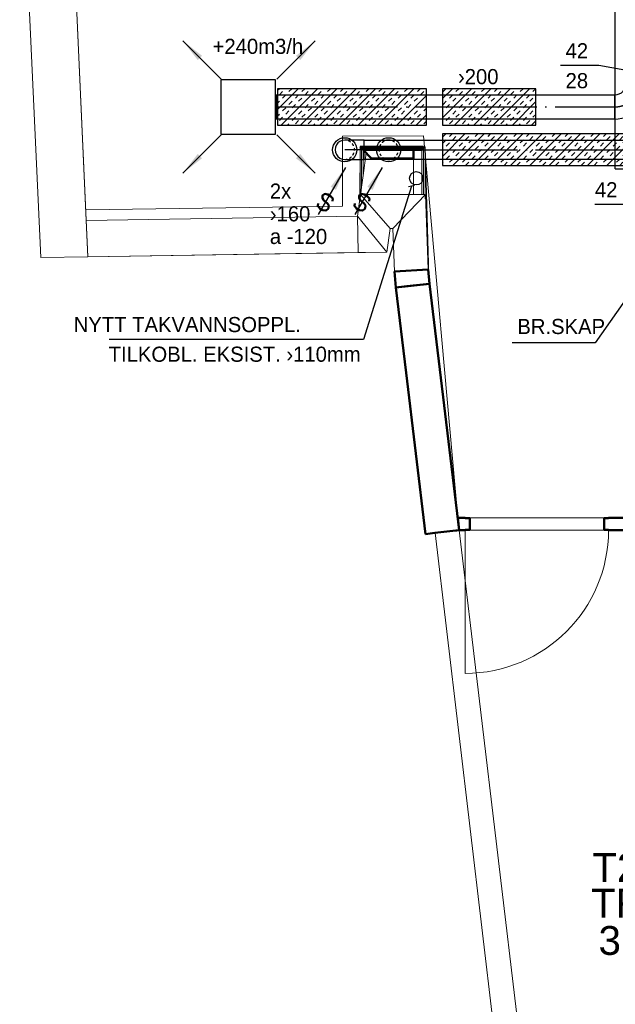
# Model space of a CAD drawing. Header units: millimetres. Extents: x 0 to 83478, y 0 to 53008.
# Tile 9 of 83: x 5015 to 9934, y 14706 to 22842. Entities that reach past the tile are written whole.
import ezdxf
from ezdxf.enums import TextEntityAlignment as Align

# ---------------------------------------------------------------- set-up
doc = ezdxf.new("R2010")
doc.units = ezdxf.units.MM
doc.header["$LTSCALE"] = 50
doc.header["$MEASUREMENT"] = 0
doc.header["$PDMODE"] = 1
for name, pattern in [('2V-CENT', [23, 20, -1.5, 0, -1.5]), ('V-GOMD', [0.8, 0.4, -0.4]), ('V-V', [2, 1, 1])]:
    doc.linetypes.add(name, pattern=pattern)
doc.layers.get('0').update_dxf_attribs({"linetype": 'CONTINUOUS'})
for name, color, linetype in [('20602A200D001$0$832 Rominfo', 7, 'CONTINUOUS'), ('V060-', 3, 'CONTINUOUS'), ('V061-', 1, 'CONTINUOUS'), ('V070-', 3, 'CONTINUOUS'), ('V071-', 1, 'CONTINUOUS'), ('V081', 1, 'CONTINUOUS'), ('V081-', 1, 'CONTINUOUS'), ('V090-', 2, 'CONTINUOUS'), ('V091-', 1, 'CONTINUOUS'), ('V110-', 6, 'CONTINUOUS'), ('V111-', 1, 'CONTINUOUS')]:
    doc.layers.add(name, color=color, linetype=linetype)
for name, color, linetype, lineweight in [('20602A200D001$0$A-AREA', 32, 'CONTINUOUS', 9), ('20602A200D001$0$A-DOOR', 31, 'CONTINUOUS', 13), ('20602A200D001$0$A-GENM', 13, 'CONTINUOUS', 9), ('20602A200D001$0$A-WALL', 7, 'CONTINUOUS', 13)]:
    doc.layers.add(name, color=color, linetype=linetype, lineweight=lineweight)
doc.styles.add('20602A200D001$0$Arial', font='arial.ttf', dxfattribs={"height": 238.125})
doc.styles.add('FISO', font='fiso')
doc.styles.add('ISO', font='ISO')
doc.styles.add('SIMPLEX', font='SIMPLEX')

# ---------------------------------------------------------------- blocks, each defined once
blk = doc.blocks.new('VUN')
at = {"color": 0}
blk.add_circle((0, 0), 0.5, dxfattribs=at)
blk = doc.blocks.new('CBOJ90_PB', base_point=(86107, 31352))
at = {"color": 0, "linetype": 'ByBlock'}
blk.add_arc((86106, 31353), 1, 270, 360, dxfattribs=at)
blk = doc.blocks.new('KBOJ90_PB', base_point=(86107, 31352))
at = {"color": 0, "linetype": 'ByBlock'}
for p, q in [((86106.5, 31353), (86107.5, 31353)), ((86106, 31352.5), (86106, 31351.5))]:
    blk.add_line(p, q, dxfattribs=at)
for radius in [1.5, 0.5]:
    blk.add_arc((86106, 31353), radius, 270, 360, dxfattribs=at)
blk = doc.blocks.new('3BOJ90_PB', base_point=(86107, 31352))
for p in [(86107, 31353), (86106, 31352)]:
    blk.add_point(p)
at = {"color": 1, "linetype": '2V-CENT'}
blk.add_blockref('CBOJ90_PB', (86107, 31352), dxfattribs=at)
at = {"color": 0, "linetype": 'ByBlock'}
blk.add_blockref('KBOJ90_PB', (86107, 31352), dxfattribs=at)
at = {"style": 'ISO', "flags": 3}
blk.add_attdef('0', (86107, 31352), '', height=1, dxfattribs=at)
blk = doc.blocks.new('TAK_P', base_point=(16247.5, 22586.5))
for p, q in [((16248, 22587), (16247, 22587)), ((16247, 22587), (16247, 22586)), ((16248, 22586), (16248, 22587)), ((16247, 22586), (16248, 22586))]:
    blk.add_line(p, q)
blk = doc.blocks.new('C3A', base_point=(16246, 22590.5))
at = {"color": 0, "linetype": 'ByBlock'}
blk.add_line((16247, 22590.5), (16246, 22590.5), dxfattribs=at)
blk = doc.blocks.new('K3A', base_point=(16246, 22590.5))
at = {"color": 0, "linetype": 'ByBlock'}
for p, q in [((16246, 22591), (16247, 22591)), ((16247, 22591), (16247, 22590)), ((16247, 22590), (16246, 22590))]:
    blk.add_line(p, q, dxfattribs=at)
blk = doc.blocks.new('33A', base_point=(16246, 22590.5))
blk.add_point((16247, 22590.5))
at = {"color": 0, "linetype": 'ByBlock'}
blk.add_blockref('K3A', (16246, 22590.5), dxfattribs=at)
at = {"color": 1, "linetype": '2V-CENT'}
blk.add_blockref('C3A', (16246, 22590.5), dxfattribs=at)
at = {"style": 'SIMPLEX', "flags": 3}
blk.add_attdef('0', (16246, 22590.5), '', height=1, dxfattribs=at)
blk = doc.blocks.new('V420', base_point=(455, 404.5))
blk.add_line((455, 404.5), (464, 404.5))
blk.add_solid([(455, 404.5), (459, 405), (459, 404)])
blk = doc.blocks.new('V421', base_point=(455.5, 404.5))
at = {"rotation": 180}
blk.add_blockref('V420', (464.5, 404.5), dxfattribs=at)
blk = doc.blocks.new('CIRC_P', base_point=(16254, 22587))
blk.add_circle((16254, 22587), 0.5)
blk = doc.blocks.new('CBOJ90_NB', base_point=(86107.402, 31352.24))
at = {"color": 0, "linetype": 'ByBlock'}
blk.add_line((86106.402, 31352.24), (86107.402, 31352.24), dxfattribs=at)
blk = doc.blocks.new('V422', base_point=(16230, 22585))
blk.add_blockref('V420', (16230, 22585))
at = {"style": 'SIMPLEX'}
blk.add_text('s', height=4, rotation=90, dxfattribs=at).set_placement((16238, 22585), align=Align.CENTER)
blk = doc.blocks.new('*X126')
at = {"color": 0}
for p, q in [((7144.2, 22099.5), (7315.7, 22271)), ((7144.2, 22258.6), (7156.6, 22271)), ((7159.5, 22220.8), (7186, 22247.3)), ((7174.8, 21971), (7474.8, 22271)), ((7186, 22194.3), (7212.5, 22220.8)), ((7239, 22247.3), (7262.7, 22271)), ((7292, 22194.3), (7318.6, 22220.8)), ((7333.9, 21971), (7633.9, 22271)), ((7345.1, 22247.3), (7368.7, 22271)), ((7371.6, 22220.8), (7398.1, 22247.3)), ((7477.7, 22220.8), (7504.2, 22247.3)), ((7493, 21971), (7793, 22271)), ((7504.2, 22194.3), (7530.7, 22220.8)), ((7557.2, 22247.3), (7580.9, 22271)), ((7610.2, 22194.3), (7636.8, 22220.8)), ((7652.1, 21971), (7952.1, 22271)), ((7663.3, 22247.3), (7686.9, 22271)), ((7689.8, 22220.8), (7716.3, 22247.3)), ((7795.9, 22220.8), (7822.4, 22247.3)), ((7811.2, 21971), (8111.2, 22271)), ((7822.4, 22194.3), (7848.9, 22220.8)), ((7875.4, 22247.3), (7899.1, 22271)), ((7928.4, 22194.3), (7955, 22220.8)), ((7970.3, 21971), (8270.3, 22271)), ((7981.5, 22247.3), (8005.1, 22271)), ((8008, 22220.8), (8034.5, 22247.3)), ((8114.1, 22220.8), (8140.6, 22247.3)), ((8129.4, 21971), (8374.2, 22215.8)), ((8140.6, 22194.3), (8167.1, 22220.8)), ((8193.6, 22247.3), (8217.3, 22271)), ((8246.6, 22194.3), (8273.1, 22220.8)), ((8299.7, 22247.3), (8323.3, 22271)), ((8326.2, 22220.8), (8352.7, 22247.3)), ((8508.1, 22190.6), (8588.5, 22271)), ((8508.1, 22031.5), (8747.6, 22271)), ((8511.8, 22247.3), (8535.5, 22271)), ((8564.8, 22194.3), (8591.3, 22220.8)), ((8606.7, 21971), (8906.7, 22271)), ((8617.9, 22247.3), (8641.5, 22271)), ((8644.4, 22220.8), (8670.9, 22247.3)), ((8750.4, 22220.8), (8777, 22247.3)), ((8765.8, 21971), (9065.8, 22271)), ((8777, 22194.3), (8803.5, 22220.8)), ((8830, 22247.3), (8853.6, 22271)), ((8883, 22194.3), (8909.5, 22220.8)), ((8924.9, 21971), (9224.9, 22271)), ((8936.1, 22247.3), (8959.7, 22271)), ((8962.6, 22220.8), (8989.1, 22247.3)), ((9068.6, 22220.8), (9095.2, 22247.3)), ((9095.2, 22194.3), (9121.7, 22220.8)), ((9148.2, 22247.3), (9171.8, 22271)), ((9201.2, 22194.3), (9227.7, 22220.8)), ((9254.3, 22247.3), (9277.9, 22271)), ((7144.2, 22152.6), (7159.5, 22167.8)), ((7239, 22141.3), (7265.5, 22167.8)), ((7265.5, 22114.8), (7292, 22141.3)), ((7318.6, 22167.8), (7345.1, 22194.3)), ((7371.6, 22114.8), (7398.1, 22141.3)), ((7424.6, 22167.8), (7451.1, 22194.3)), ((7451.1, 22141.3), (7477.7, 22167.8)), ((7557.2, 22141.3), (7583.7, 22167.8)), ((7583.7, 22114.8), (7610.2, 22141.3)), ((7636.8, 22167.8), (7663.3, 22194.3)), ((7689.8, 22114.8), (7716.3, 22141.3)), ((7742.8, 22167.8), (7769.3, 22194.3)), ((7769.3, 22141.3), (7795.9, 22167.8)), ((7875.4, 22141.3), (7901.9, 22167.8)), ((7901.9, 22114.8), (7928.4, 22141.3)), ((7955, 22167.8), (7981.5, 22194.3)), ((8008, 22114.8), (8034.5, 22141.3)), ((8061, 22167.8), (8087.5, 22194.3)), ((8087.5, 22141.3), (8114.1, 22167.8)), ((8193.6, 22141.3), (8220.1, 22167.8)), ((8220.1, 22114.8), (8246.6, 22141.3)), ((8273.1, 22167.8), (8299.7, 22194.3)), ((8326.2, 22114.8), (8352.7, 22141.3)), ((8511.8, 22141.3), (8538.3, 22167.8)), ((8538.3, 22114.8), (8564.8, 22141.3)), ((8591.3, 22167.8), (8617.9, 22194.3)), ((8644.4, 22114.8), (8670.9, 22141.3)), ((8697.4, 22167.8), (8723.9, 22194.3)), ((8723.9, 22141.3), (8750.4, 22167.8)), ((8830, 22141.3), (8856.5, 22167.8)), ((8856.5, 22114.8), (8883, 22141.3)), ((8909.5, 22167.8), (8936.1, 22194.3)), ((8962.6, 22114.8), (8989.1, 22141.3)), ((9015.6, 22167.8), (9042.1, 22194.3)), ((9042.1, 22141.3), (9068.6, 22167.8)), ((9084, 21971), (9278.1, 22165.2)), ((9148.2, 22141.3), (9174.7, 22167.8)), ((9174.7, 22114.8), (9201.2, 22141.3)), ((9227.7, 22167.8), (9254.3, 22194.3)), ((7144.2, 22046.5), (7159.5, 22061.7)), ((7186, 22088.2), (7212.5, 22114.8)), ((7212.5, 22061.7), (7239, 22088.2)), ((7318.6, 22061.7), (7345.1, 22088.2)), ((7345.1, 22035.2), (7371.6, 22061.7)), ((7398.1, 22088.2), (7424.6, 22114.8)), ((7451.1, 22035.2), (7477.7, 22061.7)), ((7504.2, 22088.2), (7530.7, 22114.8)), ((7530.7, 22061.7), (7557.2, 22088.2)), ((7636.8, 22061.7), (7663.3, 22088.2)), ((7663.3, 22035.2), (7689.8, 22061.7)), ((7716.3, 22088.2), (7742.8, 22114.8)), ((7769.3, 22035.2), (7795.9, 22061.7)), ((7822.4, 22088.2), (7848.9, 22114.8)), ((7848.9, 22061.7), (7875.4, 22088.2)), ((7955, 22061.7), (7981.5, 22088.2)), ((7981.5, 22035.2), (8008, 22061.7)), ((8034.5, 22088.2), (8061, 22114.8)), ((8087.5, 22035.2), (8114.1, 22061.7)), ((8140.6, 22088.2), (8167.1, 22114.8)), ((8167.1, 22061.7), (8193.6, 22088.2)), ((8273.1, 22061.7), (8299.7, 22088.2)), ((8288.5, 21971), (8374.2, 22056.7)), ((8299.7, 22035.2), (8326.2, 22061.7)), ((8352.7, 22088.2), (8374.2, 22109.8)), ((8508.1, 22084.6), (8511.8, 22088.2)), ((8591.3, 22061.7), (8617.9, 22088.2)), ((8617.9, 22035.2), (8644.4, 22061.7)), ((8670.9, 22088.2), (8697.4, 22114.8)), ((8723.9, 22035.2), (8750.4, 22061.7)), ((8777, 22088.2), (8803.5, 22114.8)), ((8803.5, 22061.7), (8830, 22088.2)), ((8909.5, 22061.7), (8936.1, 22088.2)), ((8936.1, 22035.2), (8962.6, 22061.7)), ((8989.1, 22088.2), (9015.6, 22114.8)), ((9042.1, 22035.2), (9068.6, 22061.7)), ((9095.2, 22088.2), (9121.7, 22114.8)), ((9121.7, 22061.7), (9148.2, 22088.2)), ((9227.7, 22061.7), (9254.3, 22088.2)), ((9254.3, 22035.2), (9278.1, 22059.1)), ((7159.5, 22008.7), (7186, 22035.2)), ((7227.8, 21971), (7239, 21982.2)), ((7265.5, 22008.7), (7292, 22035.2)), ((7292, 21982.2), (7318.6, 22008.7)), ((7398.1, 21982.2), (7424.6, 22008.7)), ((7440, 21971), (7451.1, 21982.2)), ((7477.7, 22008.7), (7504.2, 22035.2)), ((7546, 21971), (7557.2, 21982.2)), ((7583.7, 22008.7), (7610.2, 22035.2)), ((7610.2, 21982.2), (7636.8, 22008.7)), ((7716.3, 21982.2), (7742.8, 22008.7)), ((7758.2, 21971), (7769.3, 21982.2)), ((7795.9, 22008.7), (7822.4, 22035.2)), ((7864.2, 21971), (7875.4, 21982.2)), ((7901.9, 22008.7), (7928.4, 22035.2)), ((7928.4, 21982.2), (7955, 22008.7)), ((8034.5, 21982.2), (8061, 22008.7)), ((8076.4, 21971), (8087.5, 21982.2)), ((8114.1, 22008.7), (8140.6, 22035.2)), ((8182.4, 21971), (8193.6, 21982.2)), ((8220.1, 22008.7), (8246.6, 22035.2)), ((8246.6, 21982.2), (8273.1, 22008.7)), ((8352.7, 21982.2), (8374.2, 22003.7)), ((8508.1, 21978.5), (8511.8, 21982.2)), ((8538.3, 22008.7), (8564.8, 22035.2)), ((8564.8, 21982.2), (8591.3, 22008.7)), ((8670.9, 21982.2), (8697.4, 22008.7)), ((8712.7, 21971), (8723.9, 21982.2)), ((8750.4, 22008.7), (8777, 22035.2)), ((8818.8, 21971), (8830, 21982.2)), ((8856.5, 22008.7), (8883, 22035.2)), ((8883, 21982.2), (8909.5, 22008.7)), ((8989.1, 21982.2), (9015.6, 22008.7)), ((9030.9, 21971), (9042.1, 21982.2)), ((9068.6, 22008.7), (9095.2, 22035.2)), ((9137, 21971), (9148.2, 21982.2)), ((9174.7, 22008.7), (9201.2, 22035.2)), ((9201.2, 21982.2), (9227.7, 22008.7)), ((9243.1, 21971), (9278.1, 22006.1))]:
    blk.add_line(p, q, dxfattribs=at)
blk = doc.blocks.new('*X127')
at = {"color": 0}
for p, q in [((8507, 21712.2), (8692.5, 21897.7)), ((8507, 21871.3), (8533.4, 21897.7)), ((8564.8, 21876.1), (8586.4, 21897.7)), ((8591.6, 21637.7), (8851.6, 21897.7)), ((8750.7, 21637.7), (9010.7, 21897.7)), ((8777, 21876.1), (8798.6, 21897.7)), ((8883, 21876.1), (8904.6, 21897.7)), ((8909.8, 21637.7), (9169.8, 21897.7)), ((9068.9, 21637.7), (9328.9, 21897.7)), ((9095.2, 21876.1), (9116.8, 21897.7)), ((9201.2, 21876.1), (9222.8, 21897.7)), ((9228, 21637.7), (9488, 21897.7)), ((9387.1, 21637.7), (9647.1, 21897.7)), ((9413.4, 21876.1), (9434.9, 21897.7)), ((9519.4, 21876.1), (9541, 21897.7)), ((9546.2, 21637.7), (9806.2, 21897.7)), ((9705.3, 21637.7), (9965.3, 21897.7)), ((9731.6, 21876.1), (9753.1, 21897.7)), ((9837.6, 21876.1), (9859.2, 21897.7)), ((9864.4, 21637.7), (10124.4, 21897.7)), ((10023.5, 21637.7), (10283.5, 21897.7)), ((10049.8, 21876.1), (10071.3, 21897.7)), ((10155.8, 21876.1), (10177.4, 21897.7)), ((10182.6, 21637.7), (10442.6, 21897.7)), ((10341.7, 21637.7), (10601.7, 21897.7)), ((10368, 21876.1), (10389.5, 21897.7)), ((10474, 21876.1), (10495.6, 21897.7)), ((10500.8, 21637.7), (10760.8, 21897.7)), ((10659.9, 21637.7), (10919.9, 21897.7)), ((10686.2, 21876.1), (10707.7, 21897.7)), ((10792.2, 21876.1), (10813.8, 21897.7)), ((11004.3, 21876.1), (11025.9, 21897.7)), ((8511.8, 21823.1), (8538.3, 21849.6)), ((8538.3, 21796.6), (8564.8, 21823.1)), ((8591.3, 21849.6), (8617.9, 21876.1)), ((8644.4, 21796.6), (8670.9, 21823.1)), ((8697.4, 21849.6), (8723.9, 21876.1)), ((8723.9, 21823.1), (8750.4, 21849.6)), ((8830, 21823.1), (8856.5, 21849.6)), ((8856.5, 21796.6), (8883, 21823.1)), ((8909.5, 21849.6), (8936.1, 21876.1)), ((8962.6, 21796.6), (8989.1, 21823.1)), ((9015.6, 21849.6), (9042.1, 21876.1)), ((9042.1, 21823.1), (9068.6, 21849.6)), ((9148.2, 21823.1), (9174.7, 21849.6)), ((9174.7, 21796.6), (9201.2, 21823.1)), ((9227.7, 21849.6), (9254.3, 21876.1)), ((9280.8, 21796.6), (9307.3, 21823.1)), ((9333.8, 21849.6), (9360.3, 21876.1)), ((9360.3, 21823.1), (9386.8, 21849.6)), ((9466.4, 21823.1), (9492.9, 21849.6)), ((9492.9, 21796.6), (9519.4, 21823.1)), ((9545.9, 21849.6), (9572.5, 21876.1)), ((9599, 21796.6), (9625.5, 21823.1)), ((9652, 21849.6), (9678.5, 21876.1)), ((9678.5, 21823.1), (9705, 21849.6)), ((9784.6, 21823.1), (9811.1, 21849.6)), ((9811.1, 21796.6), (9837.6, 21823.1)), ((9864.1, 21849.6), (9890.7, 21876.1)), ((9917.2, 21796.6), (9943.7, 21823.1)), ((9970.2, 21849.6), (9996.7, 21876.1)), ((9996.7, 21823.1), (10023.2, 21849.6)), ((10102.8, 21823.1), (10129.3, 21849.6)), ((10129.3, 21796.6), (10155.8, 21823.1)), ((10182.3, 21849.6), (10208.9, 21876.1)), ((10235.4, 21796.6), (10261.9, 21823.1)), ((10288.4, 21849.6), (10314.9, 21876.1)), ((10314.9, 21823.1), (10341.4, 21849.6)), ((10421, 21823.1), (10447.5, 21849.6)), ((10447.5, 21796.6), (10474, 21823.1)), ((10500.5, 21849.6), (10527.1, 21876.1)), ((10553.6, 21796.6), (10580.1, 21823.1)), ((10606.6, 21849.6), (10633.1, 21876.1)), ((10633.1, 21823.1), (10659.6, 21849.6)), ((10739.2, 21823.1), (10765.7, 21849.6)), ((10765.7, 21796.6), (10792.2, 21823.1)), ((10818.7, 21849.6), (10845.3, 21876.1)), ((10819, 21637.7), (11047.2, 21865.9)), ((10871.8, 21796.6), (10898.3, 21823.1)), ((10924.8, 21849.6), (10951.3, 21876.1)), ((10951.3, 21823.1), (10977.8, 21849.6)), ((8507, 21765.2), (8511.8, 21770.1)), ((8591.3, 21743.5), (8617.9, 21770.1)), ((8617.9, 21717), (8644.4, 21743.5)), ((8670.9, 21770.1), (8697.4, 21796.6)), ((8723.9, 21717), (8750.4, 21743.5)), ((8777, 21770.1), (8803.5, 21796.6)), ((8803.5, 21743.5), (8830, 21770.1)), ((8909.5, 21743.5), (8936.1, 21770.1)), ((8936.1, 21717), (8962.6, 21743.5)), ((8989.1, 21770.1), (9015.6, 21796.6)), ((9042.1, 21717), (9068.6, 21743.5)), ((9095.2, 21770.1), (9121.7, 21796.6)), ((9121.7, 21743.5), (9148.2, 21770.1)), ((9227.7, 21743.5), (9254.3, 21770.1)), ((9254.3, 21717), (9280.8, 21743.5)), ((9307.3, 21770.1), (9333.8, 21796.6)), ((9360.3, 21717), (9386.8, 21743.5)), ((9413.4, 21770.1), (9439.9, 21796.6)), ((9439.9, 21743.5), (9466.4, 21770.1)), ((9545.9, 21743.5), (9572.5, 21770.1)), ((9572.5, 21717), (9599, 21743.5)), ((9625.5, 21770.1), (9652, 21796.6)), ((9678.5, 21717), (9705, 21743.5)), ((9731.6, 21770.1), (9758.1, 21796.6)), ((9758.1, 21743.5), (9784.6, 21770.1)), ((9864.1, 21743.5), (9890.7, 21770.1)), ((9890.7, 21717), (9917.2, 21743.5)), ((9943.7, 21770.1), (9970.2, 21796.6)), ((9996.7, 21717), (10023.2, 21743.5)), ((10049.8, 21770.1), (10076.3, 21796.6)), ((10076.3, 21743.5), (10102.8, 21770.1)), ((10182.3, 21743.5), (10208.9, 21770.1)), ((10208.9, 21717), (10235.4, 21743.5)), ((10261.9, 21770.1), (10288.4, 21796.6)), ((10314.9, 21717), (10341.4, 21743.5)), ((10368, 21770.1), (10394.5, 21796.6)), ((10394.5, 21743.5), (10421, 21770.1)), ((10500.5, 21743.5), (10527.1, 21770.1)), ((10527.1, 21717), (10553.6, 21743.5)), ((10580.1, 21770.1), (10606.6, 21796.6)), ((10633.1, 21717), (10659.6, 21743.5)), ((10686.2, 21770.1), (10712.7, 21796.6)), ((10712.7, 21743.5), (10739.2, 21770.1)), ((10818.7, 21743.5), (10845.3, 21770.1)), ((10845.3, 21717), (10871.8, 21743.5)), ((10898.3, 21770.1), (10924.8, 21796.6)), ((10951.3, 21717), (10977.8, 21743.5)), ((11004.3, 21770.1), (11030.9, 21796.6)), ((11030.9, 21743.5), (11047.2, 21759.9)), ((8507, 21659.1), (8511.8, 21664)), ((8538.3, 21690.5), (8564.8, 21717)), ((8564.8, 21664), (8591.3, 21690.5)), ((8670.9, 21664), (8697.4, 21690.5)), ((8697.7, 21637.7), (8723.9, 21664)), ((8750.4, 21690.5), (8777, 21717)), ((8803.7, 21637.7), (8830, 21664)), ((8856.5, 21690.5), (8883, 21717)), ((8883, 21664), (8909.5, 21690.5)), ((8989.1, 21664), (9015.6, 21690.5)), ((9015.8, 21637.7), (9042.1, 21664)), ((9068.6, 21690.5), (9095.2, 21717)), ((9121.9, 21637.7), (9148.2, 21664)), ((9174.7, 21690.5), (9201.2, 21717)), ((9201.2, 21664), (9227.7, 21690.5)), ((9307.3, 21664), (9333.8, 21690.5)), ((9334, 21637.7), (9360.3, 21664)), ((9386.8, 21690.5), (9413.4, 21717)), ((9440.1, 21637.7), (9466.4, 21664)), ((9492.9, 21690.5), (9519.4, 21717)), ((9519.4, 21664), (9545.9, 21690.5)), ((9625.5, 21664), (9652, 21690.5)), ((9652.2, 21637.7), (9678.5, 21664)), ((9705, 21690.5), (9731.6, 21717)), ((9758.3, 21637.7), (9784.6, 21664)), ((9811.1, 21690.5), (9837.6, 21717)), ((9837.6, 21664), (9864.1, 21690.5)), ((9943.7, 21664), (9970.2, 21690.5)), ((9970.4, 21637.7), (9996.7, 21664)), ((10023.2, 21690.5), (10049.8, 21717)), ((10076.5, 21637.7), (10102.8, 21664)), ((10129.3, 21690.5), (10155.8, 21717)), ((10155.8, 21664), (10182.3, 21690.5)), ((10261.9, 21664), (10288.4, 21690.5)), ((10288.6, 21637.7), (10314.9, 21664)), ((10341.4, 21690.5), (10368, 21717)), ((10394.7, 21637.7), (10421, 21664)), ((10447.5, 21690.5), (10474, 21717)), ((10474, 21664), (10500.5, 21690.5)), ((10580.1, 21664), (10606.6, 21690.5)), ((10606.8, 21637.7), (10633.1, 21664)), ((10659.6, 21690.5), (10686.2, 21717)), ((10712.9, 21637.7), (10739.2, 21664)), ((10765.7, 21690.5), (10792.2, 21717)), ((10792.2, 21664), (10818.7, 21690.5)), ((10898.3, 21664), (10924.8, 21690.5)), ((10925, 21637.7), (10951.3, 21664)), ((10977.8, 21690.5), (11004.3, 21717)), ((10978.1, 21637.7), (11047.2, 21706.8)), ((11031.1, 21637.7), (11047.2, 21653.8))]:
    blk.add_line(p, q, dxfattribs=at)
blk = doc.blocks.new('20602A200D001$0$VT- 40260 - VT- 2-289345-P02')
at = {"layer": '20602A200D001$0$A-WALL'}
for p, q in [((20588.5, 30799), (20626.5, 29962.3)), ((20633.4, 29810.3), (20814.8, 25816.3))]:
    blk.add_line(p, q, dxfattribs=at)
blk = doc.blocks.new('20602A200D001$0$VT- 40260 - VT--289338-P02')
at = {"layer": '20602A200D001$0$A-WALL'}
for p, q in [((20578.4, 22426.1), (20588.5, 30799)), ((20588.5, 30799), (20578.4, 22426.1)), ((20588.5, 30799), (20578.4, 22426.1)), ((20588.5, 30799), (20626.5, 29962.3)), ((20588.5, 30799), (21142.1, 18610.2)), ((20588.5, 30799), (20626.5, 29962.3)), ((20633.4, 29810.3), (20814.8, 25816.3)), ((20633.4, 29810.3), (20814.8, 25816.3)), ((20752, 18603.9), (20578.4, 22426.1)), ((20578.4, 22426.1), (20752, 18603.9)), ((20578.4, 22426.1), (20752, 18603.9)), ((21128.5, 18910), (21142.1, 18610.2)), ((21128.5, 18910), (21142.1, 18610.2)), ((20752, 18603.9), (21142.1, 18610.2)), ((20752, 18603.9), (21142.1, 18610.2)), ((21142.1, 18610.2), (20752, 18603.9))]:
    blk.add_line(p, q, dxfattribs=at)
blk = doc.blocks.new('20602A200D001$0$VT- 40260 - VT- 40260-289342-P02')
for name in ['20602A200D001$0$VT- 40260 - VT--289338-P02', '20602A200D001$0$VT- 40260 - VT- 2-289345-P02']:
    blk.add_blockref(name, (0, 0))
blk = doc.blocks.new('20602A200D001$0$VT- 40474 - VT--289347-P02')
at = {"layer": '20602A200D001$0$A-WALL'}
for p, q in [((23369.5, 18946), (21128.5, 18910)), ((21142.1, 18610.2), (21128.5, 18910)), ((21142.1, 18610.2), (21128.5, 18910)), ((21142.1, 18610.2), (21128.5, 18910)), ((23612.1, 18649.9), (23369.5, 18946)), ((23612.1, 18649.9), (23369.5, 18946)), ((23369.5, 18946), (23612.1, 18649.9)), ((23374.3, 18646), (23369.5, 18946)), ((23369.5, 18946), (23374.3, 18646)), ((21142.1, 18610.2), (23612.1, 18649.9)), ((21142.1, 18610.2), (23374.3, 18646)), ((23374.3, 18646), (21142.1, 18610.2)), ((23374.3, 18646), (23612.1, 18649.9)), ((23612.1, 18649.9), (23374.3, 18646))]:
    blk.add_line(p, q, dxfattribs=at)
blk = doc.blocks.new('20602A200D001$0$VT- 40474 - VT- 40474-289351-P02')
blk.add_blockref('20602A200D001$0$VT- 40474 - VT--289347-P02', (0, 0))
blk = doc.blocks.new('20602A200D001$0$VT- 40657 - VT- 2-289363-P02')
at = {"layer": '20602A200D001$0$A-WALL'}
blk.add_line((23388.7, 19088.5), (23393.5, 19124), dxfattribs=at)
blk = doc.blocks.new('20602A200D001$0$VT- 40657 - VT--289356-P02')
at = {"layer": '20602A200D001$0$A-WALL'}
for p, q in [((23369.5, 18946), (23393.5, 19124)), ((23388.7, 19088.5), (23393.5, 19124)), ((23388.7, 19088.5), (23393.5, 19124)), ((23393.5, 19124), (23638.3, 18844)), ((23638.3, 18844), (23393.5, 19124)), ((23638.3, 18844), (23393.5, 19124)), ((23612.1, 18649.9), (23369.5, 18946)), ((23612.1, 18649.9), (23369.5, 18946)), ((23612.1, 18649.9), (23369.5, 18946)), ((23638.3, 18844), (23612.1, 18649.9)), ((23612.1, 18649.9), (23638.3, 18844)), ((23612.1, 18649.9), (23638.3, 18844))]:
    blk.add_line(p, q, dxfattribs=at)
blk = doc.blocks.new('20602A200D001$0$VT- 40657 - VT- 40657-289360-P02')
for name in ['20602A200D001$0$VT- 40657 - VT--289356-P02', '20602A200D001$0$VT- 40657 - VT- 2-289363-P02']:
    blk.add_blockref(name, (0, 0))
blk = doc.blocks.new('20602A200D001$0$VT- 40856 - VT- 2-289372-P02')
at = {"layer": '20602A200D001$0$A-WALL'}
blk.add_line((23393.5, 19124), (23931.5, 19124), dxfattribs=at)
blk = doc.blocks.new('20602A200D001$0$VT- 40856 - VT--289365-P02')
at = {"layer": '20602A200D001$0$A-WALL'}
for p, q in [((23393.5, 19124), (23638.3, 18844)), ((23393.5, 19124), (23638.3, 18844)), ((23931.5, 19124), (23393.5, 19124)), ((23931.5, 19124), (23393.5, 19124)), ((23638.3, 18844), (23393.5, 19124)), ((23393.5, 19124), (23931.5, 19124)), ((23931.5, 19124), (23661.3, 18844)), ((23931.5, 19124), (23661.3, 18844)), ((23661.3, 18844), (23931.5, 19124)), ((23661.3, 18844), (23638.3, 18844)), ((23638.3, 18844), (23661.3, 18844)), ((23638.3, 18844), (23661.3, 18844))]:
    blk.add_line(p, q, dxfattribs=at)
blk = doc.blocks.new('20602A200D001$0$VT- 40856 - VT- 40856-289369-P02')
for name in ['20602A200D001$0$VT- 40856 - VT- 2-289372-P02', '20602A200D001$0$VT- 40856 - VT--289365-P02']:
    blk.add_blockref(name, (0, 0))
blk = doc.blocks.new('20602A200D001$0$VT- 41077 - VT- 2-289381-P02')
at = {"layer": '20602A200D001$0$A-WALL'}
blk.add_line((23931.5, 19124), (23953.5, 18505), dxfattribs=at)
blk = doc.blocks.new('20602A200D001$0$VT- 41077 - VT--289374-P02')
at = {"layer": '20602A200D001$0$A-WALL'}
for p, q in [((23661.3, 18844), (23931.5, 19124)), ((23661.3, 18844), (23931.5, 19124)), ((23931.5, 19124), (23661.3, 18844)), ((23931.5, 19124), (23953.5, 18505)), ((23931.5, 19124), (23953.5, 18505)), ((23931.5, 19124), (23953.5, 18505)), ((23673.9, 18488.3), (23661.3, 18844)), ((23661.3, 18844), (23673.9, 18488.3)), ((23661.3, 18844), (23673.9, 18488.3)), ((23673.9, 18488.3), (23953.5, 18505))]:
    blk.add_line(p, q, dxfattribs=at)
blk = doc.blocks.new('20602A200D001$0$VT- 41077 - VT- 41077-289378-P02')
for name in ['20602A200D001$0$VT- 41077 - VT--289374-P02', '20602A200D001$0$VT- 41077 - VT- 2-289381-P02']:
    blk.add_blockref(name, (0, 0))
blk = doc.blocks.new('20602A200D001$0$VT- 41217 - VT- 41217-289387-P02')
at = {"layer": '20602A200D001$0$A-WALL', "lineweight": 50}
for p, q in [((23953.5, 18505), (23673.9, 18488.3)), ((23673.9, 18488.3), (23684.9, 18357.5)), ((23963.5, 18386), (23953.5, 18505)), ((23684.9, 18357.5), (23963.5, 18386))]:
    blk.add_line(p, q, dxfattribs=at)
blk = doc.blocks.new('20602A200D001$0$VT- 41418 - VT--289399-P02')
at = {"layer": '20602A200D001$0$A-WALL'}
for p, q in [((23684.9, 18357.5), (23777, 18366.9)), ((23770.4, 17650.6), (23684.9, 18357.5)), ((23963.5, 18386), (23777, 18366.9)), ((24048.8, 17680.7), (23963.5, 18386)), ((24209.3, 16352.7), (24048.8, 17680.7)), ((23770.4, 17650.6), (23931.3, 16319.4)), ((24209.3, 16352.7), (24187.7, 16350.1)), ((23931.3, 16319.4), (24008.6, 16328.7)), ((24181.2, 16349.3), (24008.6, 16328.7)), ((24181.2, 16349.3), (24187.7, 16350.1))]:
    blk.add_line(p, q, dxfattribs=at)
at = {"layer": '20602A200D001$0$A-WALL', "lineweight": 50}
for p, q in [((23684.9, 18357.5), (23777, 18366.9)), ((23770.4, 17650.6), (23684.9, 18357.5)), ((23777, 18366.9), (23963.5, 18386)), ((23963.5, 18386), (24048.8, 17680.7)), ((24048.8, 17680.7), (24209.3, 16352.7)), ((23931.3, 16319.4), (23770.4, 17650.6)), ((24209.3, 16352.7), (24187.7, 16350.1)), ((24008.6, 16328.7), (23931.3, 16319.4)), ((24181.2, 16349.3), (24008.6, 16328.7)), ((24187.7, 16350.1), (24181.2, 16349.3))]:
    blk.add_line(p, q, dxfattribs=at)
blk = doc.blocks.new('20602A200D001$0$VT- 41418 - VT- 41418-289403-P02')
blk.add_blockref('20602A200D001$0$VT- 41418 - VT--289399-P02', (0, 0))
blk = doc.blocks.new('20602A200D001$0$VT- 65155 - VT- 2-290390-P02')
at = {"layer": '20602A200D001$0$A-WALL'}
blk.add_line((25442.1, 16352.7), (24258.1, 16352.7), dxfattribs=at)
blk = doc.blocks.new('20602A200D001$0$VT- 65155 - VT- 65155-290387-P02')
at = {"layer": '20602A200D001$0$A-WALL', "lineweight": 50}
for p, q in [((24258.1, 16452.7), (24197.2, 16452.7)), ((24197.2, 16452.7), (24209.3, 16352.7)), ((24258.1, 16451.7), (24258.1, 16452.7)), ((24295.1, 16451.7), (24258.1, 16451.7)), ((24295.1, 16353.7), (24295.1, 16451.7)), ((25442.1, 16451.7), (25405.1, 16451.7)), ((25405.1, 16451.7), (25405.1, 16353.7)), ((25863.1, 16452.7), (25442.1, 16452.7)), ((25442.1, 16452.7), (25442.1, 16451.7)), ((25877.7, 16352.7), (25863.1, 16452.7)), ((24209.3, 16352.7), (24258.1, 16352.7)), ((24258.1, 16352.7), (24258.1, 16353.7)), ((24258.1, 16353.7), (24295.1, 16353.7)), ((25405.1, 16353.7), (25442.1, 16353.7)), ((25442.1, 16353.7), (25442.1, 16352.7)), ((25442.1, 16352.7), (25877.7, 16352.7))]:
    blk.add_line(p, q, dxfattribs=at)
blk.add_blockref('20602A200D001$0$VT- 65155 - VT- 2-290390-P02', (0, 0))
blk = doc.blocks.new('20602A200D001$0$VT- 163082 - VT- 2-293841-P02')
at = {"layer": '20602A200D001$0$A-WALL'}
blk.add_line((25642.8, 4242.3), (24209.3, 16352.7), dxfattribs=at)
blk = doc.blocks.new('20602A200D001$0$VT- 163082 - VT--293834-P02')
at = {"layer": '20602A200D001$0$A-WALL'}
for p, q in [((24010.7, 16328.9), (24209.3, 16352.7)), ((24209.3, 16352.7), (25642.8, 4242.3)), ((24209.3, 16352.7), (25642.8, 4242.3)), ((24209.3, 16352.7), (25642.8, 4242.3)), ((25442.8, 4230.2), (24010.7, 16328.9)), ((24010.7, 16328.9), (25442.8, 4230.2)), ((24010.7, 16328.9), (25442.8, 4230.2)), ((25442.8, 4230.2), (25642.8, 4242.3)), ((25442.8, 4230.2), (25642.8, 4242.3)), ((25642.8, 4242.3), (25442.8, 4230.2))]:
    blk.add_line(p, q, dxfattribs=at)
blk = doc.blocks.new('20602A200D001$0$VT- 163082 - VT- 163082-293838-P02')
for name in ['20602A200D001$0$VT- 163082 - VT--293834-P02', '20602A200D001$0$VT- 163082 - VT- 2-293841-P02']:
    blk.add_blockref(name, (0, 0))
blk = doc.blocks.new('20602A200D001$0$VT- 355192 - VT- 2-303138-P02')
at = {"layer": '20602A200D001$0$A-WALL'}
blk.add_line((23926.2, 19088.5), (23926.2, 19520.1), dxfattribs=at)
blk = doc.blocks.new('20602A200D001$0$VT- 355192 - VT--303131-P02')
at = {"layer": '20602A200D001$0$A-WALL'}
for p, q in [((23900.2, 19494.2), (23830.2, 19494.4)), ((23830.2, 19494.4), (23830.2, 19124)), ((23913.2, 19507.2), (23900.2, 19507.2)), ((23900.2, 19507.2), (23900.2, 19124)), ((23900.2, 19124), (23900.2, 19494.2)), ((23900.2, 19124), (23900.2, 19494.1)), ((23900.2, 19494.1), (23900.2, 19124)), ((23900.2, 19124), (23900.2, 19494.1)), ((23900.2, 19494.1), (23900.2, 19124)), ((23926.2, 19520.1), (23913.2, 19520.2)), ((23913.2, 19520.2), (23913.2, 19124)), ((23913.2, 19124), (23913.2, 19507.2)), ((23913.2, 19124), (23913.2, 19507.1)), ((23913.2, 19507.1), (23913.2, 19124)), ((23913.2, 19124), (23913.2, 19507.1)), ((23913.2, 19507.1), (23913.2, 19124)), ((23926.2, 19124), (23926.2, 19520.1)), ((23926.2, 19124), (23926.2, 19520.1)), ((23926.2, 19520.1), (23926.2, 19124)), ((23830.2, 19124), (23830.2, 19424.1)), ((23830.2, 19424.1), (23830.2, 19124)), ((23900.2, 19124), (23830.2, 19124)), ((23830.2, 19124), (23900.2, 19124)), ((23830.2, 19124), (23900.2, 19124)), ((23913.2, 19124), (23900.2, 19124)), ((23900.2, 19124), (23913.2, 19124)), ((23900.2, 19124), (23913.2, 19124)), ((23926.2, 19124), (23913.2, 19124)), ((23913.2, 19124), (23926.2, 19124)), ((23913.2, 19124), (23926.2, 19124))]:
    blk.add_line(p, q, dxfattribs=at)
blk = doc.blocks.new('20602A200D001$0$VT- 355192 - VT- 355192-303135-P02')
for name in ['20602A200D001$0$VT- 355192 - VT--303131-P02', '20602A200D001$0$VT- 355192 - VT- 2-303138-P02']:
    blk.add_blockref(name, (0, 0))
blk = doc.blocks.new('20602A200D001$0$VT- 355464 - VT- 2-303147-P02')
at = {"layer": '20602A200D001$0$A-WALL'}
blk.add_line((23926.2, 19520.1), (23913.2, 19520.1), dxfattribs=at)
blk = doc.blocks.new('20602A200D001$0$VT- 355464 - VT- 355464-303144-P02')
at = {"layer": '20602A200D001$0$A-WALL', "lineweight": 50}
for p, q in [((23913.2, 19520.1), (23389.2, 19520.1)), ((23389.2, 19520.1), (23402.3, 19507.1)), ((23402.3, 19507.1), (23913.2, 19507.1)), ((23900.2, 19507.1), (23402.3, 19507.1)), ((23402.3, 19507.1), (23415.3, 19494.1)), ((23415.3, 19494.1), (23900.3, 19494.1)), ((23830.3, 19494.1), (23415.3, 19494.1)), ((23415.3, 19494.1), (23485.4, 19424.1)), ((23830.5, 19424.1), (23830.3, 19494.1)), ((23900.3, 19494.1), (23900.2, 19507.1)), ((23913.2, 19507.1), (23913.2, 19520.1)), ((23485.4, 19424.1), (23830.5, 19424.1))]:
    blk.add_line(p, q, dxfattribs=at)
blk.add_blockref('20602A200D001$0$VT- 355464 - VT- 2-303147-P02', (0, 0))
blk = doc.blocks.new('20602A200D001$0$VT- 355790 - VT- 2-303177-P02')
at = {"layer": '20602A200D001$0$A-WALL'}
blk.add_line((23389.2, 19521.8), (23389.2, 19088.5), dxfattribs=at)
blk = doc.blocks.new('20602A200D001$0$VT- 355790 - VT--303170-P02')
at = {"layer": '20602A200D001$0$A-WALL'}
for p, q in [((23389.2, 19521.8), (23389.2, 19088.5)), ((23389.2, 19521.8), (23389.2, 19088.5)), ((23389.2, 19088.5), (23389.2, 19521.8)), ((23389.2, 19521.8), (23390.9, 19520.1)), ((23402.2, 19508.8), (23389.2, 19521.8)), ((23390.9, 19520.1), (23389.2, 19521.8)), ((23415.2, 19495.8), (23402.2, 19508.8)), ((23402.2, 19508.8), (23402.2, 19185.8)), ((23402.2, 19508.8), (23402.2, 19185.8)), ((23402.2, 19185.8), (23402.2, 19507.1)), ((23402.2, 19507.1), (23402.2, 19185.8)), ((23402.2, 19507.1), (23402.2, 19185.8)), ((23402.2, 19507.1), (23402.2, 19185.8)), ((23440.3, 19470.7), (23415.2, 19495.8)), ((23415.2, 19495.8), (23415.2, 19283.1)), ((23415.2, 19283.1), (23415.2, 19495.8)), ((23415.2, 19283.1), (23415.2, 19494.1)), ((23415.2, 19494.1), (23415.2, 19283.1)), ((23415.2, 19283.1), (23415.2, 19494.1)), ((23415.2, 19494.1), (23415.2, 19283.1)), ((23415.2, 19283.1), (23440.3, 19470.7)), ((23415.2, 19283.1), (23440.1, 19469.3)), ((23440.1, 19469.3), (23415.2, 19283.1)), ((23415.2, 19283.1), (23402.2, 19185.8)), ((23402.2, 19185.8), (23415.2, 19283.1)), ((23402.2, 19185.8), (23415.2, 19283.1)), ((23389.2, 19088.5), (23402.2, 19185.8)), ((23389.2, 19088.5), (23402.2, 19185.8)), ((23402.2, 19185.8), (23389.2, 19088.5))]:
    blk.add_line(p, q, dxfattribs=at)
blk = doc.blocks.new('20602A200D001$0$VT- 355790 - VT- 355790-303174-P02')
for name in ['20602A200D001$0$VT- 355790 - VT- 2-303177-P02', '20602A200D001$0$VT- 355790 - VT--303170-P02']:
    blk.add_blockref(name, (0, 0))
blk = doc.blocks.new('20602A200D001$0$Belegg 512291 - Belegg-319792-P02')
at = {"layer": '20602A200D001$0$A-GENM'}
for p, q in [((20814.8, 25816.3), (21128.5, 18910)), ((21128.5, 18910), (20814.8, 25816.3)), ((23388.7, 19088.5), (23389.2, 19521.8)), ((23389.2, 19521.8), (23388.7, 19088.5)), ((23389.2, 19521.8), (23926.2, 19520.1)), ((23926.2, 19520.1), (23389.2, 19521.8)), ((23926.2, 19520.1), (23957.3, 18459.5)), ((23957.3, 18459.5), (23926.2, 19520.1)), ((23369.5, 18946), (23388.7, 19088.5)), ((23388.7, 19088.5), (23369.5, 18946)), ((21128.5, 18910), (23369.5, 18946)), ((23369.5, 18946), (21128.5, 18910)), ((23957.3, 18459.5), (24197.2, 16452.7)), ((24197.2, 16452.7), (23957.3, 18459.5)), ((24258.1, 16452.7), (25442.1, 16452.7)), ((25442.1, 16452.7), (24258.1, 16452.7))]:
    blk.add_line(p, q, dxfattribs=at)
blk = doc.blocks.new('20602A200D001$0$Belegg 512291 - Belegg 512291-319796-P02')
blk.add_blockref('20602A200D001$0$Belegg 512291 - Belegg-319792-P02', (0, 0))
blk = doc.blocks.new('20602A200D001$0$DOOR 14 - DOOR 14-399906-P02')
at = {"layer": '20602A200D001$0$A-DOOR'}
blk.add_line((24258.1, 16252.7), (24258.1, 15068.7), dxfattribs=at)
blk.add_arc((24258.1, 16252.7), 1184, 270, 360, dxfattribs=at)
blk = doc.blocks.new('20602A200D001')
at = {"layer": '20602A200D001$0$A-AREA'}
for p, q in [((23389.2, 19088.5), (23389.2, 19521.8)), ((23913.2, 19520.1), (23926.2, 19520.1)), ((23926.2, 19124), (23926.2, 19520.1)), ((23926.2, 19124), (23931.5, 19124)), ((23931.5, 19124), (23953.5, 18505))]:
    blk.add_line(p, q, dxfattribs=at)
at = {"layer": '20602A200D001$0$A-WALL'}
for p, q in [((23914.2, 19608.9), (23244.2, 19608)), ((23244.2, 19028.7), (23244.2, 19608)), ((23914.2, 19608.9), (24197.2, 16452.7)), ((23244.2, 19029), (21124.4, 18999.7))]:
    blk.add_line(p, q, dxfattribs=at)
at = {"layer": '20602A200D001$0$A-DOOR'}
blk.add_blockref('20602A200D001$0$DOOR 14 - DOOR 14-399906-P02', (0, 100), dxfattribs=at)
at = {"layer": '20602A200D001$0$A-GENM'}
blk.add_blockref('20602A200D001$0$Belegg 512291 - Belegg 512291-319796-P02', (0, 0), dxfattribs=at)
at = {"layer": '20602A200D001$0$A-WALL'}
for name in ['20602A200D001$0$VT- 40260 - VT- 40260-289342-P02', '20602A200D001$0$VT- 355790 - VT- 355790-303174-P02', '20602A200D001$0$VT- 355464 - VT- 355464-303144-P02', '20602A200D001$0$VT- 355192 - VT- 355192-303135-P02', '20602A200D001$0$VT- 40657 - VT- 40657-289360-P02', '20602A200D001$0$VT- 40856 - VT- 40856-289369-P02', '20602A200D001$0$VT- 41077 - VT- 41077-289378-P02', '20602A200D001$0$VT- 40474 - VT- 40474-289351-P02', '20602A200D001$0$VT- 41217 - VT- 41217-289387-P02', '20602A200D001$0$VT- 65155 - VT- 65155-290387-P02', '20602A200D001$0$VT- 163082 - VT- 163082-293838-P02']:
    blk.add_blockref(name, (0, 0), dxfattribs=at)
at = {"layer": '20602A200D001$0$A-WALL', "lineweight": 50}
blk.add_blockref('20602A200D001$0$VT- 41418 - VT- 41418-289403-P02', (0, 0), dxfattribs=at)
at = {"layer": '20602A200D001$0$832 Rominfo', "linetype": 'Continuous', "style": '20602A200D001$0$Arial'}
for s, p in [('T203', (25307.7, 13445.2)), ('TRAPPEROM', (25298, 13151.4)), ('36.8', (25359.4, 12842.6))]:
    blk.add_text(s, height=238.12, dxfattribs=at).set_placement(p)

msp = doc.modelspace()

# ---------------------------------------------------------------- linework, layer by layer
at = {"layer": 'V060-', "linetype": 'Continuous'}
for p, q in [((7136.34, 22221), (9928.16, 22221)), ((9928.16, 22021), (7136.34, 22021)), ((7858.66, 21847.71, 138.83), (8125.68, 21847.71, 138.83)), ((8125.68, 21847.71, 218.83), (13092.29, 21847.71, 218.83)), ((8125.68, 21687.71, 138.83), (7858.66, 21687.71, 138.83)), ((13092.29, 21687.71, 218.83), (8125.68, 21687.71, 218.83))]:
    msp.add_line(p, q, dxfattribs=at)
at = {"layer": 'V060-', "color": 1, "linetype": '2V-CENT'}
for p, q in [((7136.34, 22121), (9928.16, 22121)), ((7858.66, 21767.71, 138.83), (8125.68, 21767.71, 138.83)), ((8125.68, 21767.71, 218.83), (13092.29, 21767.71, 218.83))]:
    msp.add_line(p, q, dxfattribs=at)
at = {"layer": 'V060-', "linetype": 'ByBlock'}
for p, q in [((7859.38, 21847.02, 138.83), (7699.38, 21847.02, 138.83)), ((7859.38, 21687.02, 138.83), (7859.38, 21847.02, 138.83)), ((7699.38, 21687.02, 138.83), (7859.38, 21687.02, 138.83))]:
    msp.add_line(p, q, dxfattribs=at)
at = {"layer": 'V060-', "color": 1}
for points in [[(7144.21, 21971), (8374.21, 21971), (8374.21, 22271), (7144.21, 22271)], [(8508.13, 21971), (9278.13, 21971), (9278.13, 22271), (8508.13, 22271)]]:
    msp.add_lwpolyline(points, close=True, dxfattribs=at)
at = {"layer": 'V060-', "color": 1, "elevation": 218.83}
msp.add_lwpolyline([(8506.96, 21637.71), (11047.2, 21637.71), (11047.2, 21897.71), (8506.96, 21897.71)], close=True, dxfattribs=at)
at = {"layer": 'V060-', "linetype": 'ByBlock'}
msp.add_arc((7699.38, 21767.02, 138.83), 80, 89.99993, 269.99993, dxfattribs=at)
at = {"layer": 'V060-', "linetype": 'V-GOMD'}
for centre, start, end in [((7699.38, 21767.02, 138.83), 269.99993, 449.99993), ((8062.53, 21767.02, 138.83), 89.99993, 269.99993), ((8062.53, 21767.02, 138.83), 269.99993, 449.99993)]:
    msp.add_arc(centre, 80, start, end, dxfattribs=at)
at = {"layer": 'V081'}
for p, q in [((10692.11, 21495.5), (9768.39, 20170.76)), ((9768.39, 20170.76), (9081.07, 20170.76))]:
    msp.add_line(p, q, dxfattribs=at)
at = {"layer": 'V081-'}
for p, q in [((9798.53, 22462.65), (9480.79, 22462.65)), ((10611.36, 22316.59), (9798.53, 22462.65))]:
    msp.add_line(p, q, dxfattribs=at)
at = {"layer": 'V091-'}
for p, q in [((8250.52, 21466.59), (7855.64, 20200.32)), ((8274.91, 21472.08), (8226.13, 21461.11)), ((7855.64, 20200.32), (5752.94, 20200.32))]:
    msp.add_line(p, q, dxfattribs=at)
at = {"layer": 'V110-', "linetype": 'V-V'}
for q in [(9933.63, 45312.39), (13532.33, 21609.94)]:
    msp.add_line((9933.63, 21609.94), q, dxfattribs=at)
at = {"layer": 'V111-'}
msp.add_line((10051.02, 21314.35), (9764.35, 21314.35), dxfattribs=at)

# ---------------------------------------------------------------- block references
at = {"layer": 'V060-'}
msp.add_blockref('20602A200D001', (-15563.7, 2272.18), dxfattribs=at)
at = {"layer": 'V060-', "linetype": 'Continuous', "xscale": 200, "yscale": 200, "zscale": 200}
msp.add_blockref('3BOJ90_PB', (10128.16, 22121), dxfattribs=at)
at = {"layer": 'V060-', "color": 1}
for name in ['*X126', '*X127']:
    msp.add_blockref(name, (0, 0), dxfattribs=at)
at = {"layer": 'V060-', "color": 1, "linetype": '2V-CENT', "xscale": 160, "yscale": 160, "zscale": 160, "rotation": 180}
msp.add_blockref('CBOJ90_NB', (7699.38, 21767.02, 138.83), dxfattribs=at)
at = {"layer": 'V070-'}
for name, p, xscale, yscale, zscale, rotation in [('V421', (6679.81, 22349.46), 50, 50, 50, 135), ('V421', (7137.78, 22349.34), 50, 50, 50, 45), ('V421', (6679.7, 21891.49), 50, 50, 50, 225), ('V421', (7137.67, 21891.37), 50, 50, 50, 315), ('CIRC_P', (7699.38, 21767.02, 138.83), 200, 200, 200, 90), ('CIRC_P', (8062.53, 21767.02, 138.83), 200, 200, 200, 90), ('V422', (7705.11, 21621.57, 138.83), 50, 50, 50, 240), ('V422', (8008.08, 21621.57, 138.83), 50, 50, 50, 240)]:
    msp.add_blockref(name, p, dxfattribs=dict(at, xscale=xscale, yscale=yscale, zscale=zscale, rotation=rotation))
at = {"layer": 'V070-', "xscale": 450, "yscale": 450, "zscale": 450}
msp.add_blockref('TAK_P', (6901.34, 22121), dxfattribs=at)
at = {"layer": 'V070-', "linetype": 'Continuous', "xscale": 10, "yscale": 200, "zscale": 10}
msp.add_blockref('33A', (7126.34, 22121), dxfattribs=at)
at = {"layer": 'V090-', "color": 1, "xscale": 110, "yscale": 110, "zscale": 110, "rotation": 270}
msp.add_blockref('VUN', (8290.67, 21531.4), dxfattribs=at)

# ---------------------------------------------------------------- texts
at = {"layer": 'V061-', "color": 1, "style": 'FISO'}
msp.add_text('›200', height=125, dxfattribs=at).set_placement((8634.93, 22309.07))
at = {"layer": 'V071-', "color": 1, "style": 'FISO'}
for s, p in [('+240m3/h', (6608.12, 22559.19)), ('2x', (7080.69, 21363.11)), ('›160', (7080.69, 21175.61)), ('a -120', (7080.69, 20988.11))]:
    msp.add_text(s, height=125, dxfattribs=at).set_placement(p)
at = {"layer": 'V081', "color": 1, "style": 'FISO'}
msp.add_text('BR.SKAP', height=125, dxfattribs=at).set_placement((9125.01, 20244.38))
at = {"layer": 'V081-', "color": 1, "style": 'FISO'}
for s, p in [('42', (9523.53, 22522.65)), ('28', (9523.53, 22275.73))]:
    msp.add_text(s, height=125, dxfattribs=at).set_placement(p)
at = {"layer": 'V091-', "color": 1, "style": 'FISO'}
for s, p in [('NYTT TAKVANNSOPPL.', (7337.03, 20260.32)), ('TILKOBL. EKSIST. ›110mm', (7830.64, 20015.32))]:
    msp.add_text(s, height=125, dxfattribs=at).set_placement(p, align=Align.RIGHT)
at = {"layer": 'V111-', "color": 1, "style": 'FISO'}
msp.add_text('42', height=125, dxfattribs=at).set_placement((9951.66, 21374.35), align=Align.RIGHT)

doc.saveas('drawing.dxf')
